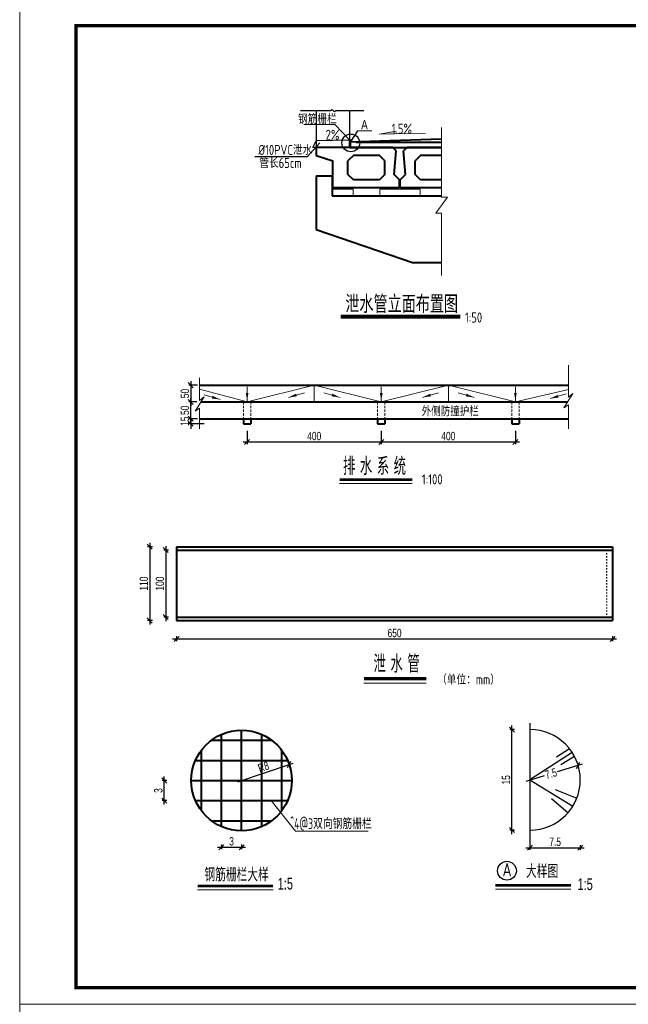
# Model space of a CAD drawing. Header units: inches. Extents: x 112594 to 193184, y 44995 to 116598.
# Tile 56 of 153: x 141724 to 143539, y 72034 to 74972. Entities that reach past the tile are written whole.
import ezdxf
from ezdxf.enums import TextEntityAlignment as Align

# ---------------------------------------------------------------- set-up
doc = ezdxf.new("R2010")
doc.units = ezdxf.units.IN
doc.header["$MEASUREMENT"] = 0
for name, pattern in [('ACAD_ISO03W100', [30, 12, -18]), ('DASHED', [19.05, 12.7, -6.35]), ('DASHED2', [0.375, 0.25, -0.125])]:
    doc.linetypes.add(name, pattern=pattern)
doc.layers.get('0').update_dxf_attribs({"lineweight": 15})
for name, color, linetype, lineweight in [('0标注', 6, 'Continuous', 18), ('0粗线', 1, 'Continuous', 40), ('0轮廓虚线', 2, 'DASHED2', 15), ('BM1', 7, 'Continuous', 15), ('文字', 7, 'Continuous', 20), ('标注', 7, 'Continuous', 18), ('粗线', 1, 'Continuous', 40), ('虚线', 2, 'ACAD_ISO03W100', 25), ('轮廓线', 1, 'Continuous', 40)]:
    doc.layers.add(name, color=color, linetype=linetype, lineweight=lineweight)
for name, color, linetype in [('尺寸', 7, 'Continuous'), ('粗线-可见轮廓线、钢筋、结构分缝线、材料分界线、断层线、岩性分界线', 1, 'Continuous'), ('细线-尺寸线和尺寸界限、剖面线、示坡线、重合剖面的轮廓线、钢筋图的构件轮廓线、表格中分隔线、引出线', 7, 'Continuous')]:
    doc.layers.add(name, color=color, linetype=linetype)
doc.styles.add('hz-e', font='hztxt_e.shx', dxfattribs={"width": 0.75, "bigfont": 'hztxt.shx'})
doc.styles.add('HZTXT', font='tssdeng.shx', dxfattribs={"width": 0.75, "bigfont": 'hztxt.shx'})
doc.dimstyles.new('1比100', dxfattribs={"dimtxt": 25, "dimasz": 15, "dimexe": 6.25, "dimexo": 6.25, "dimgap": 5, "dimtad": 1, "dimdec": 0, "dimzin": 0, "dimdsep": 46, "dimtxsty": 'hz-e', "dimblk": 'OBLIQUE', "dimcen": 0, "dimdle": 12, "dimclrd": 4, "dimclre": 4, "dimclrt": 4, "dimadec": 0, "dimazin": 0, "dimtfac": 0.05, "dimtdec": 0, "dimtix": 1, "dimtmove": 2, "dimatfit": 0, "dimfxl": 8, "dimfxlon": 1, "dimtolj": 1, "dimtzin": 0, "dimarcsym": 0})
doc.dimstyles.new('1比5', dxfattribs={"dimtxt": 25, "dimasz": 15, "dimexe": 6.25, "dimexo": 6.25, "dimgap": 5, "dimtad": 1, "dimdec": 0, "dimlfac": 0.05, "dimzin": 0, "dimdsep": 46, "dimtxsty": 'hz-e', "dimblk": 'OBLIQUE', "dimcen": 0, "dimdle": 12, "dimclrd": 4, "dimclre": 4, "dimclrt": 6, "dimadec": 0, "dimazin": 0, "dimtfac": 0.05, "dimtdec": 0, "dimtix": 1, "dimtmove": 2, "dimatfit": 0, "dimfxl": 8, "dimfxlon": 1, "dimtolj": 1, "dimtzin": 0, "dimarcsym": 0})
doc.dimstyles.new('1比50', dxfattribs={"dimtxt": 25, "dimasz": 15, "dimexe": 6.25, "dimexo": 6.25, "dimgap": 5, "dimtad": 1, "dimdec": 0, "dimlfac": 0.5, "dimzin": 0, "dimdsep": 46, "dimtxsty": 'hz-e', "dimblk": 'OBLIQUE', "dimcen": 0, "dimdle": 12, "dimclrd": 2, "dimclre": 2, "dimclrt": 2, "dimadec": 0, "dimazin": 0, "dimtfac": 0.05, "dimtdec": 0, "dimtix": 1, "dimtmove": 2, "dimatfit": 0, "dimfxl": 8, "dimfxlon": 1, "dimtolj": 1, "dimtzin": 0, "dimarcsym": 0})

# ---------------------------------------------------------------- blocks, each defined once
blk = doc.blocks.new('_Oblique')
at = {"color": 0, "linetype": 'ByBlock', "lineweight": -2}
blk.add_line((-0.5, -0.5), (0.5, 0.5), dxfattribs=at)
blk = doc.blocks.new('*D1261')
at = {"layer": '标注', "color": 2, "lineweight": -2}
for p, q in [((142179.8, 73124.6), (143503.8, 73124.6)), ((142191.8, 73132.6), (142191.8, 73118.3)), ((143491.8, 73132.6), (143491.8, 73118.3))]:
    blk.add_line(p, q, dxfattribs=at)
at = {"layer": '标注', "color": 2, "lineweight": -2, "xscale": 15, "yscale": 15, "zscale": 15, "rotation": 180}
blk.add_blockref('_Oblique', (142191.8, 73124.6), dxfattribs=at)
at = {"layer": '标注', "color": 2, "lineweight": -2, "xscale": 15, "yscale": 15, "zscale": 15}
blk.add_blockref('_Oblique', (143491.8, 73124.6), dxfattribs=at)
at = {"layer": '标注', "color": 2, "insert": (142841.8, 73142.1), "char_height": 25, "attachment_point": 5, "style": 'hz-e'}
blk.add_mtext('\\A1;650', dxfattribs=at)
blk = doc.blocks.new('*D830')
at = {"layer": '标注', "color": 2, "lineweight": -2}
for p, q in [((142119.6, 73399.6), (142105.3, 73399.6)), ((142111.6, 73411.6), (142111.6, 73167.6)), ((142119.6, 73179.6), (142105.3, 73179.6))]:
    blk.add_line(p, q, dxfattribs=at)
at = {"layer": '标注', "color": 2, "lineweight": -2, "xscale": 15, "yscale": 15, "zscale": 15}
for p, rotation in [((142111.6, 73399.6), 90), ((142111.6, 73179.6), 270)]:
    blk.add_blockref('_Oblique', p, dxfattribs=dict(at, rotation=rotation))
at = {"layer": '标注', "color": 2, "insert": (142094.1, 73289.6), "char_height": 25, "attachment_point": 5, "rotation": 90, "style": 'hz-e'}
blk.add_mtext('\\A1;110', dxfattribs=at)
blk = doc.blocks.new('*D1262')
at = {"layer": '标注', "color": 2, "lineweight": -2}
for p, q in [((142167.6, 73389.6), (142153.3, 73389.6)), ((142159.6, 73401.6), (142159.6, 73177.6)), ((142167.6, 73189.6), (142153.3, 73189.6))]:
    blk.add_line(p, q, dxfattribs=at)
at = {"layer": '标注', "color": 2, "lineweight": -2, "xscale": 15, "yscale": 15, "zscale": 15}
for p, rotation in [((142159.6, 73389.6), 90), ((142159.6, 73189.6), 270)]:
    blk.add_blockref('_Oblique', p, dxfattribs=dict(at, rotation=rotation))
at = {"layer": '标注', "color": 2, "insert": (142142.1, 73289.6), "char_height": 25, "attachment_point": 5, "rotation": 90, "style": 'hz-e'}
blk.add_mtext('\\A1;100', dxfattribs=at)
blk = doc.blocks.new('*D831')
at = {"layer": '0标注', "color": 4, "lineweight": -2}
for p, q in [((142234.1, 73781.7), (142234.1, 73796.7)), ((142252.1, 73781.7), (142227.8, 73781.7)), ((142274.1, 73766.7), (142227.8, 73766.7)), ((142234.1, 73781.7), (142234.1, 73766.7)), ((142234.1, 73766.7), (142234.1, 73751.7))]:
    blk.add_line(p, q, dxfattribs=at)
at = {"layer": '0标注', "color": 4, "lineweight": -2, "xscale": 15, "yscale": 15, "zscale": 15}
for p, rotation in [((142234.1, 73781.7), 270), ((142234.1, 73766.7), 90)]:
    blk.add_blockref('_Oblique', p, dxfattribs=dict(at, rotation=rotation))
at = {"layer": '0标注', "color": 4, "insert": (142216.6, 73774.2), "char_height": 25, "attachment_point": 5, "rotation": 90, "style": 'hz-e'}
blk.add_mtext('\\A1;15', dxfattribs=at)
blk = doc.blocks.new('*D832')
at = {"layer": '0标注', "color": 4, "lineweight": -2}
for p, q in [((142234.1, 73893.7), (142234.1, 73819.7)), ((142254.3, 73881.7), (142227.8, 73881.7)), ((142252.1, 73831.7), (142227.8, 73831.7))]:
    blk.add_line(p, q, dxfattribs=at)
at = {"layer": '0标注', "color": 4, "lineweight": -2, "xscale": 15, "yscale": 15, "zscale": 15}
for p, rotation in [((142234.1, 73881.7), 90), ((142234.1, 73831.7), 270)]:
    blk.add_blockref('_Oblique', p, dxfattribs=dict(at, rotation=rotation))
at = {"layer": '0标注', "color": 4, "insert": (142216.6, 73856.7), "char_height": 25, "attachment_point": 5, "rotation": 90, "style": 'hz-e'}
blk.add_mtext('\\A1;50', dxfattribs=at)
blk = doc.blocks.new('*D833')
at = {"layer": '0标注', "color": 4, "lineweight": -2}
for p, q in [((142252.1, 73831.7), (142227.8, 73831.7)), ((142234.1, 73769.7), (142234.1, 73843.7)), ((142254.3, 73781.7), (142227.8, 73781.7))]:
    blk.add_line(p, q, dxfattribs=at)
at = {"layer": '0标注', "color": 4, "lineweight": -2, "xscale": 15, "yscale": 15, "zscale": 15}
for p, rotation in [((142234.1, 73831.7), 90), ((142234.1, 73781.7), 270)]:
    blk.add_blockref('_Oblique', p, dxfattribs=dict(at, rotation=rotation))
at = {"layer": '0标注', "color": 4, "insert": (142216.6, 73806.7), "char_height": 25, "attachment_point": 5, "rotation": 90, "style": 'hz-e'}
blk.add_mtext('\\A1;50', dxfattribs=at)
blk = doc.blocks.new('*D854')
at = {"layer": '0标注', "color": 4, "lineweight": -2}
for p, q in [((142402.1, 73745.5), (142402.1, 73706)), ((142802.1, 73745.5), (142802.1, 73706)), ((142390.1, 73712.2), (142814.1, 73712.2))]:
    blk.add_line(p, q, dxfattribs=at)
at = {"layer": '0标注', "color": 4, "lineweight": -2, "xscale": 15, "yscale": 15, "zscale": 15, "rotation": 180}
blk.add_blockref('_Oblique', (142402.1, 73712.2), dxfattribs=at)
at = {"layer": '0标注', "color": 4, "lineweight": -2, "xscale": 15, "yscale": 15, "zscale": 15}
blk.add_blockref('_Oblique', (142802.1, 73712.2), dxfattribs=at)
at = {"layer": '0标注', "color": 4, "insert": (142602.1, 73729.7), "char_height": 25, "attachment_point": 5, "style": 'hz-e'}
blk.add_mtext('\\A1;400', dxfattribs=at)
blk = doc.blocks.new('*D855')
at = {"layer": '0标注', "color": 4, "lineweight": -2}
for p, q in [((142802.1, 73745.5), (142802.1, 73706)), ((143202.1, 73745.5), (143202.1, 73706)), ((142790.1, 73712.2), (143214.1, 73712.2))]:
    blk.add_line(p, q, dxfattribs=at)
at = {"layer": '0标注', "color": 4, "lineweight": -2, "xscale": 15, "yscale": 15, "zscale": 15, "rotation": 180}
blk.add_blockref('_Oblique', (142802.1, 73712.2), dxfattribs=at)
at = {"layer": '0标注', "color": 4, "lineweight": -2, "xscale": 15, "yscale": 15, "zscale": 15}
blk.add_blockref('_Oblique', (143202.1, 73712.2), dxfattribs=at)
at = {"layer": '0标注', "color": 4, "insert": (143002.1, 73729.7), "char_height": 25, "attachment_point": 5, "style": 'hz-e'}
blk.add_mtext('\\A1;400', dxfattribs=at)
blk = doc.blocks.new('*D918')
at = {"color": 4, "lineweight": -2}
for p, q in [((143400.8, 72750.5), (143327.1, 72728.5)), ((143234.1, 72700.7), (143289.3, 72717.2))]:
    blk.add_line(p, q, dxfattribs=at)
at = {"color": 4, "lineweight": -2, "xscale": 15, "yscale": 15, "zscale": 15, "rotation": 16.61896922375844}
blk.add_blockref('_Oblique', (143389.3, 72747.1), dxfattribs=at)
at = {"color": 6, "insert": (143308.2, 72722.9), "char_height": 25, "attachment_point": 5, "rotation": 16.619, "style": 'hz-e'}
blk.add_mtext('\\A1;7.5', dxfattribs=at)
blk = doc.blocks.new('*D919')
at = {"color": 4, "lineweight": -2}
for p, q in [((143233.6, 72501.7), (143407.6, 72501.7)), ((143245.6, 72509.7), (143245.6, 72495.5)), ((143395.6, 72509.7), (143395.6, 72495.5))]:
    blk.add_line(p, q, dxfattribs=at)
at = {"color": 4, "lineweight": -2, "xscale": 15, "yscale": 15, "zscale": 15, "rotation": 180}
blk.add_blockref('_Oblique', (143245.6, 72501.7), dxfattribs=at)
at = {"color": 4, "lineweight": -2, "xscale": 15, "yscale": 15, "zscale": 15}
blk.add_blockref('_Oblique', (143395.6, 72501.7), dxfattribs=at)
at = {"color": 6, "insert": (143320.6, 72519.2), "char_height": 25, "attachment_point": 5, "style": 'hz-e'}
blk.add_mtext('\\A1;7.5', dxfattribs=at)
blk = doc.blocks.new('*D920')
at = {"color": 4, "lineweight": -2}
for p, q in [((143199.7, 72854.2), (143185.4, 72854.2)), ((143191.7, 72542.2), (143191.7, 72866.2)), ((143199.7, 72554.2), (143185.4, 72554.2))]:
    blk.add_line(p, q, dxfattribs=at)
at = {"color": 4, "lineweight": -2, "xscale": 15, "yscale": 15, "zscale": 15}
for p, rotation in [((143191.7, 72854.2), 90), ((143191.7, 72554.2), 270)]:
    blk.add_blockref('_Oblique', p, dxfattribs=dict(at, rotation=rotation))
at = {"color": 6, "insert": (143174.2, 72704.2), "char_height": 25, "attachment_point": 5, "rotation": 90, "style": 'hz-e'}
blk.add_mtext('\\A1;15', dxfattribs=at)
blk = doc.blocks.new('*D921')
at = {"color": 4, "lineweight": -2}
blk.add_line((142374.2, 72698.4), (142539, 72754.3), dxfattribs=at)
at = {"color": 4, "lineweight": -2, "xscale": 15, "yscale": 15, "zscale": 15, "rotation": 18.76479015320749}
blk.add_blockref('_Oblique', (142527.6, 72750.5), dxfattribs=at)
at = {"color": 6, "insert": (142451, 72742.9), "char_height": 25, "attachment_point": 5, "rotation": 18.7648, "style": 'hz-e'}
blk.add_mtext('\\A1;R8', dxfattribs=at)
blk = doc.blocks.new('*D922')
at = {"color": 4, "lineweight": -2}
for p, q in [((142154.9, 72630.2), (142154.9, 72714.2)), ((142162.9, 72702.2), (142148.6, 72702.2)), ((142162.9, 72642.2), (142148.6, 72642.2))]:
    blk.add_line(p, q, dxfattribs=at)
at = {"color": 4, "lineweight": -2, "xscale": 15, "yscale": 15, "zscale": 15}
for p, rotation in [((142154.9, 72702.2), 90), ((142154.9, 72642.2), 270)]:
    blk.add_blockref('_Oblique', p, dxfattribs=dict(at, rotation=rotation))
at = {"color": 6, "insert": (142137.4, 72672.2), "char_height": 25, "attachment_point": 5, "rotation": 90, "style": 'hz-e'}
blk.add_mtext('\\A1;3', dxfattribs=at)
blk = doc.blocks.new('*D923')
at = {"color": 4, "lineweight": -2}
for p, q in [((142313.6, 72503.1), (142397.6, 72503.1)), ((142325.6, 72511.1), (142325.6, 72496.9)), ((142385.6, 72511.1), (142385.6, 72496.9))]:
    blk.add_line(p, q, dxfattribs=at)
at = {"color": 4, "lineweight": -2, "xscale": 15, "yscale": 15, "zscale": 15, "rotation": 180}
blk.add_blockref('_Oblique', (142325.6, 72503.1), dxfattribs=at)
at = {"color": 4, "lineweight": -2, "xscale": 15, "yscale": 15, "zscale": 15}
blk.add_blockref('_Oblique', (142385.6, 72503.1), dxfattribs=at)
at = {"color": 6, "insert": (142355.6, 72520.6), "char_height": 25, "attachment_point": 5, "style": 'hz-e'}
blk.add_mtext('\\A1;3', dxfattribs=at)
blk = doc.blocks.new('10b')
at = {"layer": '轮廓线'}
for p, q in [((-89.5, 110), (-79.5, 120)), ((-79.5, 120), (149.5, 120)), ((149.5, 120), (149.5, 96)), ((-83.5, 40), (-89.5, 110)), ((-55.5, 80), (-39.5, 96)), ((-39.5, 96), (38.5, 96)), ((38.5, 96), (54.5, 80)), ((149.5, 96), (99.5, 80)), ((-55.5, 40), (-55.5, 80)), ((54.5, 40), (54.5, 80)), ((99.5, 0), (99.5, 80)), ((-99.5, 24), (-83.5, 40)), ((-55.5, 40), (-39.5, 24)), ((38.5, 24), (54.5, 40)), ((-99.5, 0), (-99.5, 24)), ((-99.5, 0), (99.5, 0)), ((-39.5, 24), (38.5, 24))]:
    blk.add_line(p, q, dxfattribs=at)

msp = doc.modelspace()

# ---------------------------------------------------------------- hatches: boundary and pattern name
msp.add_hatch(color=256).paths.add_polyline_path([(142795.98688, 74631.06556), (142846.21456, 74639.66824), (142846.33227, 74631.82074)])

# ---------------------------------------------------------------- linework, layer by layer
for p, q in [((141723.84056, 72034.45647), (141723.84056, 75034.75953)), ((142663.92339, 74659.88337), (142571.58671, 74659.88337)), ((142709.82997, 74611.58234), (142663.92339, 74659.88337)), ((142982.11031, 74650.14708), (142982.11031, 74443.01504)), ((142795.98688, 74631.06556), (142846.21456, 74639.66824)), ((142933.90561, 74633.13434), (142795.98688, 74631.06556)), ((142999.84557, 74443.01504), (142964.69735, 74394.84976)), ((142982.11031, 74443.01504), (142999.84557, 74443.01504)), ((142964.69735, 74394.84976), (142982.11031, 74394.84976)), ((142982.11031, 74394.84976), (142982.11031, 74209.35258)), ((143360.40506, 73941.48931), (143360.40506, 73846.13116)), ((142260.54199, 73903.41483), (142260.54199, 73836.35807)), ((142260.54199, 73869.6769), (142402.14619, 73831.71622)), ((142274.09518, 73852.86785), (142322.14204, 73838.84071)), ((142602.14619, 73881.71622), (142402.14619, 73831.71622)), ((142402.14619, 73876.31011), (142402.14619, 73835.34413)), ((142573.14987, 73859.24334), (142525.10301, 73845.2162)), ((142602.14619, 73881.71622), (142802.14619, 73831.71622)), ((142602.14619, 73831.71622), (142602.14619, 73881.71622)), ((142631.14251, 73859.24334), (142679.18936, 73845.2162)), ((143002.14619, 73881.71622), (142802.14619, 73831.71622)), ((142802.14619, 73876.31011), (142802.14619, 73835.34413)), ((142973.14987, 73859.24334), (142925.10301, 73845.2162)), ((143002.14619, 73881.71622), (143202.14619, 73831.71622)), ((143002.14619, 73831.71622), (143002.14619, 73881.71622)), ((143031.14251, 73859.24334), (143079.18936, 73845.2162)), ((143202.14619, 73876.31011), (143202.14619, 73835.34413)), ((143360.40506, 73869.19388), (143202.14619, 73831.71622)), ((143353.46692, 73855.62131), (143305.42006, 73841.59417)), ((143373.79617, 73856.56124), (143346.82509, 73813.68199)), ((143360.40506, 73846.13116), (143373.79617, 73856.56124)), ((142273.9331, 73846.78815), (142246.96202, 73803.9089)), ((142260.54199, 73836.35807), (142273.9331, 73846.78815)), ((142246.96202, 73803.9089), (142260.54199, 73813.49109)), ((142260.54199, 73813.49109), (142260.54199, 73751.71622)), ((143346.82509, 73813.68199), (143360.40506, 73823.26417)), ((143360.40506, 73823.26417), (143360.40506, 73751.2624)), ((142677.7053, 73588.42667), (142894.41542, 73588.42667)), ((142750.45339, 72992.37507), (142936.22176, 72992.37507)), ((142473.51207, 72642.23271), (142546.09569, 72550.61249)), ((142546.09569, 72550.61249), (142763.54812, 72550.61249)), ((141723.84056, 70534.30494), (141723.84056, 72034.45647))]:
    msp.add_line(p, q)
at = {"color": 1}
msp.add_line((142732.60807, 74640.33725), (142773.70734, 74640.33725), dxfattribs=at)
at = {"lineweight": 60}
msp.add_line((142681.21977, 74087.4459), (143036.96566, 74087.4459), dxfattribs=at)
for points, const_width in [([(142708.62334, 74614.91397), (142708.62334, 74591.01328)], 8), ([(142677.7053, 73599.3913), (142894.41542, 73599.3913)], 8), ([(142750.45339, 73006.08086), (142936.22176, 73006.08086)], 10)]:
    msp.add_lwpolyline(points, dxfattribs=dict(const_width=const_width))
for points in [[(142657.87819, 74466.46784), (142717.87819, 74466.46784), (142717.87819, 74446.46784), (142657.87819, 74446.46784)], [(142797.87819, 74466.4602), (142917.87819, 74466.4602), (142917.87819, 74446.4602), (142797.87819, 74446.4602)]]:
    msp.add_lwpolyline(points, close=True)
msp.add_lwpolyline([(142681.67678, 74081.2572), (143036.96566, 74081.2572)])
for points in [[(142402.14619, 73858.51933, 8, 0, 0), (142402.14619, 73835.34413, 0, 0, 0)], [(142549.12644, 73852.22977, 8, 0, 0), (142525.10301, 73845.2162, 0, 0, 0)], [(142655.16594, 73852.22977, 8, 0, 0), (142679.18936, 73845.2162, 0, 0, 0)], [(142802.14619, 73858.51933, 8, 0, 0), (142802.14619, 73835.34413, 0, 0, 0)], [(142949.12644, 73852.22977, 8, 0, 0), (142925.10301, 73845.2162, 0, 0, 0)], [(143055.16594, 73852.22977, 8, 0, 0), (143079.18936, 73845.2162, 0, 0, 0)], [(143202.14619, 73858.51933, 8, 0, 0), (143202.14619, 73835.34413, 0, 0, 0)], [(142298.11861, 73845.85428, 8, 0, 0), (142322.14204, 73838.84071, 0, 0, 0)], [(143329.44349, 73848.60774, 8, 0, 0), (143305.42006, 73841.59417, 0, 0, 0)]]:
    msp.add_lwpolyline(points, format="xyseb")
at = {"layer": '0标注'}
for points in [[(142672.87819, 74470.66784), (142702.87819, 74470.66784), (142702.87819, 74466.46784), (142672.87819, 74466.46784)], [(142811.87819, 74470.6602), (142841.87819, 74470.6602), (142841.87819, 74466.4602), (142811.87819, 74466.4602)], [(142873.87819, 74470.6602), (142903.87819, 74470.6602), (142903.87819, 74466.4602), (142873.87819, 74466.4602)]]:
    msp.add_lwpolyline(points, close=True, dxfattribs=at)
at = {"layer": '0粗线'}
for p, q in [((142982.11031, 74615.94261), (142706.77133, 74606.67651)), ((142708.37819, 74590.6602), (142982.11031, 74590.6602)), ((142727.68276, 74607.00797), (142982.11031, 74606.82139)), ((142607.87819, 74506.4602), (142607.87819, 74346.4602)), ((142607.87819, 74346.4602), (142897.87819, 74246.4602)), ((142982.11031, 74246.4602), (142897.87819, 74246.4602)), ((142191.8333, 73399.56831), (143491.8333, 73399.56831)), ((142191.8333, 73389.56831), (143491.8333, 73389.56831))]:
    msp.add_line(p, q, dxfattribs=at)
at = {"layer": '0粗线', "lineweight": 40}
for p, q in [((142607.87819, 74506.4602), (142655.87819, 74506.4602)), ((142655.87819, 74506.4602), (142655.87819, 74446.4602)), ((142655.87819, 74446.4602), (142982.11031, 74446.4602))]:
    msp.add_line(p, q, dxfattribs=at)
at = {"layer": '0轮廓虚线', "ltscale": 30}
for p, q in [((142391.14619, 73831.71622), (142391.14619, 73781.71622)), ((142413.14619, 73831.71622), (142413.14619, 73781.71622)), ((142791.14619, 73831.71622), (142791.14619, 73781.71622)), ((142813.14619, 73831.71622), (142813.14619, 73781.71622)), ((143191.14619, 73831.71622), (143191.14619, 73781.71622)), ((143213.14619, 73831.71622), (143213.14619, 73781.71622))]:
    msp.add_line(p, q, dxfattribs=at)
at = {"layer": 'BM1', "linetype": 'Continuous'}
msp.add_line((145966.66888, 72034.45647), (141723.84056, 72034.45647), dxfattribs=at)
at = {"layer": 'BM1', "color": 0, "linetype": 'Continuous', "const_width": 9.99898}
msp.add_lwpolyline([(141891.68466, 72084.45137), (141891.68466, 74954.45854), (145916.67399, 74954.45854), (145916.67399, 72084.45137)], close=True, dxfattribs=at)
at = {"layer": '尺寸', "color": 2, "ltscale": 40}
for p, q in [((142712.72348, 74610.11089), (142732.60807, 74640.33725)), ((143245.58318, 72873.70814), (143245.58318, 72507.5745)), ((143363.59433, 72796.74764), (143325.09926, 72771.50968)), ((143371.61193, 72785.49859), (143245.58318, 72704.15516)), ((143378.6317, 72773.42342), (143337.4394, 72748.55358)), ((143245.58318, 72704.15516), (143373.67122, 72626.09458)), ((143309.56844, 72648.95982), (143359.16339, 72606.17793)), ((143321.01746, 72674.89096), (143385.42852, 72649.90314))]:
    msp.add_line(p, q, dxfattribs=at)
for centre, radius in [((142711.18948, 74604.46803), 26.52365), ((143176.96941, 72433.11155), 28.07286)]:
    msp.add_circle(centre, radius, dxfattribs=at)
msp.add_arc((143245.58318, 72704.15516), 150, 270, 90, dxfattribs=at)
at = {"layer": '标注'}
for p, q in [((142254.47652, 72376.11831), (142479.62967, 72376.11831)), ((143142.48784, 72378.00475), (143367.64098, 72378.00475))]:
    msp.add_line(p, q, dxfattribs=at)
at = {"layer": '标注', "const_width": 8}
for points in [[(142254.47652, 72387.08294), (142479.62967, 72387.08294)], [(143142.48784, 72388.96938), (143367.64098, 72388.96938)]]:
    msp.add_lwpolyline(points, dxfattribs=at)
at = {"layer": '粗线'}
for p, q in [((142260.54199, 73881.71622), (143360.40506, 73881.71622)), ((142264.45285, 73831.71622), (143358.16863, 73831.71622)), ((142260.54199, 73781.71622), (143360.40506, 73781.71622)), ((142391.14619, 73781.71622), (142391.14619, 73766.71622)), ((142391.14619, 73766.71622), (142413.14619, 73766.71622)), ((142413.14619, 73781.71622), (142413.14619, 73766.71622)), ((142791.14619, 73781.71622), (142791.14619, 73766.71622)), ((142791.14619, 73766.71622), (142813.14619, 73766.71622)), ((142813.14619, 73781.71622), (142813.14619, 73766.71622)), ((143191.14619, 73781.71622), (143191.14619, 73766.71622)), ((143191.14619, 73766.71622), (143213.14619, 73766.71622)), ((143213.14619, 73781.71622), (143213.14619, 73766.71622)), ((142191.8333, 73399.56831), (142191.8333, 73179.56831)), ((143491.8333, 73399.56831), (143491.8333, 73179.56831)), ((142191.8333, 73189.56831), (143491.8333, 73189.56831)), ((142191.8333, 73179.56831), (143491.8333, 73179.56831)), ((142325.56975, 72564.75544), (142325.56975, 72839.70998)), ((142385.56975, 72552.23271), (142385.56975, 72852.23271)), ((142445.56975, 72564.75544), (142445.56975, 72839.70998)), ((142295.56975, 72822.23271), (142475.56975, 72822.23271)), ((142265.56975, 72612.23271), (142265.56975, 72792.23271)), ((142505.56975, 72612.23271), (142505.56975, 72792.23271)), ((142248.09248, 72762.23271), (142523.04702, 72762.23271)), ((142235.56975, 72702.23271), (142535.56975, 72702.23271)), ((142248.09248, 72642.23271), (142523.04702, 72642.23271)), ((142295.56975, 72582.23271), (142475.56975, 72582.23271))]:
    msp.add_line(p, q, dxfattribs=at)
msp.add_circle((142385.56975, 72702.23271), 150, dxfattribs=at)
at = {"layer": '粗线-可见轮廓线、钢筋、结构分缝线、材料分界线、断层线、岩性分界线', "linetype": 'DASHED', "ltscale": 40}
for p, q in [((142598.28011, 74590.46788), (142607.87819, 74610.66384)), ((142707.85819, 74612.66344), (142607.87819, 74610.66384)), ((142708.25811, 74592.66744), (142608.27811, 74590.66784))]:
    msp.add_line(p, q, dxfattribs=at)
at = {"layer": '粗线-可见轮廓线、钢筋、结构分缝线、材料分界线、断层线、岩性分界线'}
msp.add_line((142608.27811, 74590.66784), (142598.28011, 74590.46788), dxfattribs=at)
at = {"layer": '细线-尺寸线和尺寸界限、剖面线、示坡线、重合剖面的轮廓线、钢筋图的构件轮廓线、表格中分隔线、引出线'}
for p, q in [((142561.49048, 74701.56753), (142650.28348, 74701.56753)), ((142650.28348, 74701.56753), (142655.77655, 74704.05188)), ((142655.77655, 74704.05188), (142662.53805, 74696.97827)), ((142662.53805, 74696.97827), (142666.23719, 74701.56753)), ((142666.23719, 74701.56753), (142750.18245, 74701.56753)), ((142708.25811, 74592.66744), (142708.25811, 74701.56753)), ((142618.85067, 74604.91765), (142581.20998, 74562.54051)), ((142581.20998, 74562.54051), (142425.12578, 74562.54051))]:
    msp.add_line(p, q, dxfattribs=at)
msp.add_lwpolyline([(142607.87819, 74701.56753), (142607.87819, 74592.66384)], dxfattribs=at)
at = {"layer": '虚线', "ltscale": 0.3}
msp.add_line((143474.31695, 73389.56831), (143474.31695, 73189.56831), dxfattribs=at)
at = {"layer": '轮廓线'}
for p, q in [((142878.87819, 74590.6602), (142868.87819, 74580.6602)), ((142982.11031, 74590.6602), (142878.87819, 74590.6602)), ((142874.87819, 74510.6602), (142868.87819, 74580.6602)), ((142918.87819, 74566.6602), (142902.87819, 74550.6602)), ((142982.11031, 74566.6602), (142918.87819, 74566.6602)), ((142902.87819, 74510.6602), (142902.87819, 74550.6602)), ((142858.87819, 74494.6602), (142874.87819, 74510.6602)), ((142918.87819, 74494.6602), (142902.87819, 74510.6602)), ((142858.87819, 74470.6602), (142858.87819, 74494.6602)), ((142982.11031, 74470.6602), (142858.87819, 74470.6602)), ((142982.11031, 74494.6602), (142918.87819, 74494.6602))]:
    msp.add_line(p, q, dxfattribs=at)

# ---------------------------------------------------------------- block references
at = {"xscale": -1}
msp.add_blockref('10b', (142757.37819, 74470.66784), dxfattribs=at)

# ---------------------------------------------------------------- texts
for s, height, style, width, p in [('泄水管立面布置图', 52.5, 'hz-e', 0.8, (142695.09198, 74097.10444)), ('1:50', 30, 'HZTXT', 0.8, (143051.82424, 74068.58864)), ('排 水 系 统', 52.5, 'hz-e', 0.7, (142688.05462, 73613.49287)), ('1:100', 30, 'HZTXT', 0.8, (142923.23769, 73585.70976)), ('泄 水 管', 52.5, 'hz-e', 0.7, (142779.28455, 73023.70782)), ('（单位：mm）', 30, 'HZTXT', 0.8, (142968.83235, 72988.51302)), ('钢筋栅栏大样', 40, 'HZTXT', 0.8, (142274.72596, 72401.18451)), ('大样图', 40, 'HZTXT', 0.8, (143233.87494, 72411.15856))]:
    msp.add_text(s, height=height, dxfattribs=dict(style=style, width=width)).set_placement(p)
at = {"layer": '文字'}
for s, height, style, width, p in [('A', 40, 'HZTXT', 0.8, (143163.57084, 72416.2958)), ('1:5', 35, 'hz-e', 0.7, (142493.28198, 72376.87886)), ('1:5', 35, 'hz-e', 0.7, (143387.44622, 72375.2736))]:
    msp.add_text(s, height=height, dxfattribs=dict(at, style=style, width=width)).set_placement(p)
at = {"layer": '标注', "style": 'HZTXT'}
for s, height, width, p in [('钢筋栅栏', 30, 0.8, (142611.52627, 74660.89462)), ('^ 4@3双向钢筋栅栏', 32, 0.7, (142651.90919, 72557.47333))]:
    msp.add_text(s, height=height, dxfattribs=dict(at, width=width)).set_placement(p, align=Align.CENTER)
for s, width, p in [('1.5%%%', 0.8, (142833.26796, 74631.97995)), ('2%%%', 0.8, (142636.21376, 74613.69626)), ('%%C10PVC泄水', 0.8, (142435.81404, 74568.598)), ('管长65cm', 0.8, (142438.60429, 74529.73488)), ('外侧防撞护栏', 0.7, (142922.79094, 73789.06686))]:
    msp.add_text(s, height=30, dxfattribs=dict(at, width=width)).set_placement(p)
at = {"layer": '标注', "insert": (142742.28754, 74672.79618), "char_height": 28, "width": 168.7457479, "attachment_point": 1, "style": 'HZTXT'}
msp.add_mtext('{\\fArial|b0|i0|c0|p32;A}', dxfattribs=at)

# ---------------------------------------------------------------- dimensions: what is measured, and where the dimension line sits
dim = msp.add_linear_dim(base=(143191.68855, 72854.15516), p1=(143245.58318, 72554.15516), p2=(143245.58318, 72854.15516), angle=90, text='15', dimstyle='1比5')
dim.commit()
dim.dimension.update_dxf_attribs({"geometry": '*D920', "text_midpoint": (143174.18855, 72704.15516)})
dim = msp.add_radius_dim(center=(142385.569753, 72702.232707), mpoint=(142527.596821, 72750.485291), dimstyle='1比5')
dim.commit()
dim.dimension.update_dxf_attribs({"geometry": '*D921', "text_midpoint": (142450.953819, 72742.928824)})
dim = msp.add_radius_dim(center=(143245.58318, 72704.15516), mpoint=(143389.31737, 72747.056), text='7.5', dimstyle='1比5')
dim.commit()
dim.dimension.update_dxf_attribs({"geometry": '*D918', "text_midpoint": (143308.21817, 72722.85004), "dimtype": 164})
dim = msp.add_linear_dim(base=(142154.86168, 72702.23271), p1=(142208.5405, 72642.23271), p2=(142208.5405, 72702.23271), angle=90, dimstyle='1比5')
dim.commit()
dim.dimension.update_dxf_attribs({"geometry": '*D922', "text_midpoint": (142137.36168, 72672.23271)})
dim = msp.add_linear_dim(base=(143395.58318, 72501.70124), p1=(143245.58318, 72661.04282), p2=(143395.58318, 72661.04282), text='7.5', dimstyle='1比5', override={"dimtxt": 25})
dim.commit()
dim.dimension.update_dxf_attribs({"geometry": '*D919', "text_midpoint": (143320.58318, 72519.20124)})
dim = msp.add_linear_dim(base=(142385.56975, 72503.13786), p1=(142325.56975, 72542.10808), p2=(142385.56975, 72542.10808), dimstyle='1比5')
dim.commit()
dim.dimension.update_dxf_attribs({"geometry": '*D923', "text_midpoint": (142355.56975, 72520.63786)})
at = {"layer": '0标注'}
for base, p1, p2, angle, picture, middle in [((142234.09785, 73831.71622), (142260.54199, 73881.71622), (142258.3255, 73831.71622), 90, '*D832', (142216.59785, 73856.71622)), ((142234.09785, 73831.71622), (142260.54199, 73781.71622), (142258.3255, 73831.71622), 270, '*D833', (142216.59785, 73806.71622)), ((142234.09785, 73766.71622), (142258.3255, 73781.71622), (142391.14619, 73766.71622), 90, '*D831', (142216.59785, 73774.21622))]:
    dim = msp.add_linear_dim(base=base, p1=p1, p2=p2, angle=angle, dimstyle='1比100', override={"dimfxl": 40}, dxfattribs=at)
    dim.commit()
    dim.dimension.update_dxf_attribs({"geometry": picture, "text_midpoint": middle})
for base, p1, p2, override, picture, middle in [((142802.14619, 73712.22575), (142402.14619, 73751.71622), (142802.14619, 73751.71622), {"dimfxl": 40}, '*D854', (142602.14619, 73729.72575)), ((143202.14619, 73712.22575), (142802.14619, 73751.71622), (143202.14619, 73751.71622), {"dimtxt": 25, "dimfxl": 40}, '*D855', (143002.14619, 73729.72575))]:
    dim = msp.add_linear_dim(base=base, p1=p1, p2=p2, dimstyle='1比100', override=override, dxfattribs=at)
    dim.commit()
    dim.dimension.update_dxf_attribs({"geometry": picture, "text_midpoint": middle})
at = {"layer": '标注'}
dim = msp.add_linear_dim(base=(142111.59809, 73179.56831), p1=(142143.87507, 73399.56831), p2=(142143.87507, 73179.56831), angle=90, dimstyle='1比50', dxfattribs=at)
dim.commit()
dim.dimension.update_dxf_attribs({"geometry": '*D830', "text_midpoint": (142094.09809, 73289.56831)})
dim = msp.add_linear_dim(base=(142159.55632, 73189.56831), p1=(142191.8333, 73389.56831), p2=(142191.8333, 73189.56831), angle=90, dimstyle='1比50', override={"dimtxt": 25}, dxfattribs=at)
dim.commit()
dim.dimension.update_dxf_attribs({"geometry": '*D1262', "text_midpoint": (142142.05632, 73289.56831)})
dim = msp.add_linear_dim(base=(143491.8333, 73124.56974), p1=(142191.8333, 73179.56831), p2=(143491.8333, 73179.56831), dimstyle='1比50', dxfattribs=at)
dim.commit()
dim.dimension.update_dxf_attribs({"geometry": '*D1261', "text_midpoint": (142841.8333, 73142.06974)})

doc.saveas('drawing.dxf')
